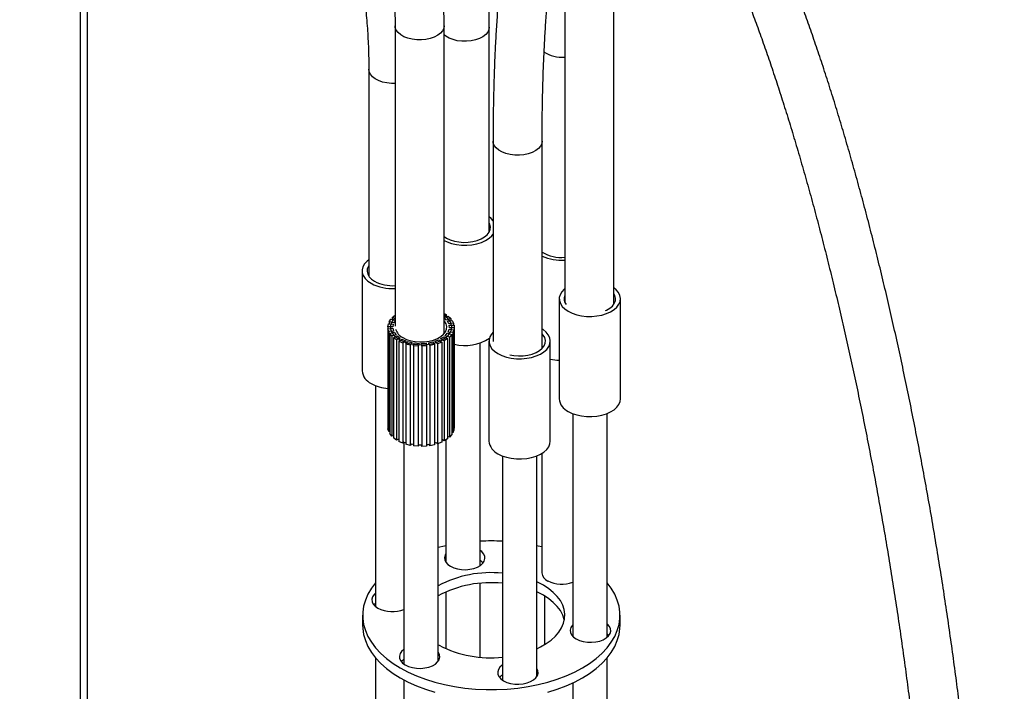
# Paper-space layout '_Isométrica' of a CAD drawing. Header units: millimetres. Extents: x -730 to 538, y -439 to 1454.
# Tile 3 of 6: x -192 to 209, y 710 to 983. Entities that reach past the tile are written whole.
import ezdxf

# ---------------------------------------------------------------- set-up
doc = ezdxf.new("R2010")
doc.units = ezdxf.units.MM

psp = doc.layouts.new('_Isométrica')

# ---------------------------------------------------------------- linework, layer by layer
at = {"color": 7, "linetype": 'Continuous', "lineweight": 25}
for p, q in [((-167.63, 1062.2), (-167.63, 371.8)), ((-164.63, 371.8), (-164.63, 1062.19)), ((29.97, 991.63), (29.97, 868.24)), ((49.97, 867.42), (49.97, 991.63)), ((-39.26, 980.92), (-39.26, 858.44)), ((-19.26, 855.38), (-19.26, 980.92)), ((-0.84, 896.83), (-0.84, 980.33)), ((-49.97, 963.17), (-49.97, 878.83)), ((0.71, 933.91), (0.71, 852.26)), ((20.71, 849.44), (20.71, 933.91)), ((-52.69, 881.03), (-52.69, 840.21)), ((27.69, 869.63), (27.69, 828.8)), ((52.69, 828.8), (52.69, 869.63)), ((-19.26, 863.69), (-18.4, 863.19)), ((-42.18, 858.25), (-42, 859.4)), ((-42, 859.4), (-40, 859.29)), ((-41.69, 860.19), (-41.01, 861.27)), ((-41.69, 860.19), (-41.69, 859.38)), ((-39.81, 859.8), (-41.69, 860.19)), ((-41.01, 861.27), (-39.26, 860.91)), ((-40.38, 861.99), (-39.26, 862.95)), ((-39.26, 861.55), (-40.38, 861.99)), ((-40.38, 861.99), (-40.38, 861.14)), ((-40, 859.29), (-40.19, 858.14)), ((-39.26, 860.68), (-39.81, 859.8)), ((-18.4, 863.19), (-19.26, 862.7)), ((-19.26, 861.97), (-17.54, 862.56)), ((-18.24, 860.97), (-19.26, 861.96)), ((-18.4, 863.19), (-18.4, 862.26)), ((-16.52, 861.56), (-18.24, 860.97)), ((-17.89, 860.5), (-15.96, 860.82)), ((-17.33, 859.39), (-17.89, 860.5)), ((-17.54, 862.56), (-16.52, 861.56)), ((-15.41, 859.71), (-17.33, 859.39)), ((-16.52, 861.56), (-16.52, 860.73)), ((-15.96, 860.82), (-15.41, 859.71)), ((-15.41, 859.71), (-15.41, 858.91)), ((-40.19, 858.14), (-42.18, 858.25)), ((-42.18, 858.25), (-42.18, 817.42)), ((-42.14, 857.44), (-40.16, 857.62)), ((-41.83, 856.3), (-42.14, 857.44)), ((-42.14, 857.44), (-42.14, 816.62)), ((-39.85, 856.48), (-41.83, 856.3)), ((-41.83, 856.3), (-41.83, 815.47)), ((-41.44, 855.53), (-39.6, 855.98)), ((-40.64, 854.47), (-41.44, 855.53)), ((-41.44, 855.53), (-41.44, 814.7)), ((-41.15, 858.09), (-41.15, 857.53)), ((-40.16, 857.62), (-39.85, 856.48)), ((-39.6, 855.98), (-38.81, 854.92)), ((-18.86, 854.56), (-17.95, 855.59)), ((-17.95, 855.59), (-16.17, 855.07)), ((-17.64, 856.08), (-17.21, 857.21)), ((-15.69, 855.83), (-17.64, 856.08)), ((-17.21, 857.21), (-15.26, 856.95)), ((-17.19, 858.88), (-15.19, 858.91)), ((-17.12, 857.72), (-17.19, 858.88)), ((-15.12, 857.76), (-17.12, 857.72)), ((-15.26, 856.95), (-15.69, 855.83)), ((-15.69, 855.83), (-15.69, 815)), ((-15.26, 856.95), (-15.26, 816.13)), ((-15.19, 858.91), (-15.12, 857.76)), ((-15.12, 857.76), (-15.12, 816.93)), ((-38.81, 854.92), (-40.64, 854.47)), ((-40.64, 854.47), (-40.64, 813.64)), ((-39.93, 853.77), (-38.35, 854.48)), ((-38.7, 852.86), (-39.93, 853.77)), ((-39.93, 853.77), (-39.93, 812.94)), ((-37.12, 853.57), (-38.7, 852.86)), ((-38.7, 852.86), (-38.7, 812.03)), ((-38.35, 854.48), (-37.12, 853.57)), ((-37.71, 852.29), (-36.49, 853.2)), ((-37.71, 852.29), (-37.71, 811.46)), ((-36.13, 851.58), (-37.71, 852.29)), ((-36.49, 853.2), (-34.91, 852.49)), ((-34.91, 852.49), (-36.13, 851.58)), ((-36.13, 851.58), (-36.13, 810.75)), ((-34.93, 851.17), (-34.13, 852.23)), ((-34.13, 852.23), (-32.3, 851.77)), ((-32.3, 851.77), (-33.09, 850.71)), ((-31.75, 850.48), (-31.44, 851.62)), ((-31.44, 851.62), (-29.46, 851.44)), ((-29.46, 851.44), (-29.77, 850.3)), ((-28.56, 851.43), (-26.57, 851.54)), ((-28.37, 850.28), (-28.56, 851.43)), ((-26.57, 851.54), (-26.38, 850.39)), ((-25.69, 851.65), (-23.81, 852.04)), ((-25.02, 850.56), (-25.69, 851.65)), ((-23.81, 852.04), (-23.14, 850.95)), ((-23.01, 852.28), (-21.36, 852.92)), ((-21.89, 851.32), (-23.01, 852.28)), ((-20.23, 851.97), (-21.89, 851.32)), ((-21.89, 851.32), (-21.89, 810.49)), ((-21.36, 852.92), (-20.23, 851.97)), ((-20.68, 853.27), (-19.36, 854.13)), ((-19.18, 852.5), (-20.68, 853.27)), ((-20.23, 851.97), (-20.23, 811.14)), ((-19.36, 854.13), (-17.86, 853.37)), ((-17.86, 853.37), (-19.18, 852.5)), ((-19.18, 852.5), (-19.18, 811.68)), ((-17.07, 854.04), (-18.86, 854.56)), ((-17.86, 853.37), (-17.86, 812.54)), ((-16.17, 855.07), (-17.07, 854.04)), ((-17.07, 854.04), (-17.07, 813.21)), ((-16.17, 855.07), (-16.17, 814.24)), ((-4.54, 760.87), (-4.54, 851.62)), ((-0.96, 852.39), (-0.96, 811.56)), ((24.04, 811.56), (24.04, 852.39)), ((-33.09, 850.71), (-34.93, 851.17)), ((-34.93, 851.17), (-34.93, 810.34)), ((-33.09, 850.71), (-33.09, 809.88)), ((-31.75, 850.48), (-31.75, 809.66)), ((-29.77, 850.3), (-31.75, 850.48)), ((-29.77, 850.3), (-29.77, 809.48)), ((-26.38, 850.39), (-28.37, 850.28)), ((-28.37, 850.28), (-28.37, 809.45)), ((-26.38, 850.39), (-26.38, 809.56)), ((-23.14, 850.95), (-25.02, 850.56)), ((-25.02, 850.56), (-25.02, 809.74)), ((-23.14, 850.95), (-23.14, 810.13)), ((-47.19, 834.23), (-47.19, 744.11)), ((33.19, 822.82), (33.19, 732.08)), ((47.19, 731.6), (47.19, 822.82)), ((-42.14, 817.42), (-42.18, 817.42)), ((-41.83, 815.47), (-42.14, 816.62)), ((-41.44, 815.51), (-41.83, 815.47)), ((-15.26, 816.13), (-15.69, 815)), ((-15.12, 816.93), (-15.26, 816.93)), ((-40.64, 813.64), (-41.44, 814.7)), ((-39.93, 813.82), (-40.64, 813.64)), ((-38.7, 812.03), (-39.93, 812.94)), ((-37.88, 812.4), (-38.7, 812.03)), ((-37.88, 812.4), (-37.71, 812.3)), ((-36.13, 810.75), (-37.71, 811.46)), ((-35.5, 811.23), (-36.13, 810.75)), ((-35.65, 811.11), (-35.65, 720.73)), ((-35.5, 811.23), (-34.93, 811.02)), ((-20.23, 811.14), (-21.89, 810.49)), ((-19.18, 811.68), (-19.96, 812.07)), ((-17.86, 812.54), (-19.18, 811.68)), ((-18.54, 812.1), (-18.54, 762.24)), ((-17.07, 813.21), (-17.86, 813.44)), ((-16.17, 814.24), (-17.07, 813.21)), ((-15.69, 815), (-16.17, 815.06)), ((-33.09, 809.88), (-34.93, 810.34)), ((-32.68, 810.43), (-33.09, 809.88)), ((-29.77, 809.48), (-31.75, 809.66)), ((-29.61, 810.07), (-29.77, 809.48)), ((-29.61, 810.07), (-28.47, 810.05)), ((-28.37, 809.45), (-28.47, 810.05)), ((-26.38, 809.56), (-28.37, 809.45)), ((-25.02, 809.74), (-25.37, 810.3)), ((-23.14, 810.13), (-25.02, 809.74)), ((-23.14, 810.79), (-22.47, 810.99)), ((-21.89, 810.49), (-22.47, 810.99)), ((-21.65, 721.85), (-21.65, 810.59)), ((4.54, 805.58), (4.54, 714.18)), ((18.54, 715.55), (18.54, 805.58)), ((20.65, 806.62), (20.65, 757.84)), ((-4.54, 723.48), (-4.54, 753.64)), ((-18.54, 750.14), (-18.54, 726.99)), ((21.65, 748.51), (21.65, 728.61)), ((-52.5, 740.6), (-52.5, 736.52)), ((52.5, 736.52), (52.5, 740.6)), ((-21.65, 728.61), (-21.21, 728.36)), ((-47.19, 723.24), (-47.19, 7.34)), ((47.19, -4.07), (47.19, 723.24)), ((-35.65, 714.27), (-35.65, -15.61)), ((33.19, 713.04), (33.19, -4.07))]:
    psp.add_line(p, q, dxfattribs=at)
at = {"color": 8, "linetype": 'Continuous', "lineweight": 25, "flags": 128}
for points in [[(-19.26, 980.92), (-19.4, 979.97), (-19.89, 978.91), (-20.72, 977.92), (-21.86, 977.04), (-23.26, 976.3), (-24.89, 975.73), (-26.67, 975.35), (-28.54, 975.16), (-30.44, 975.19), (-32.3, 975.42), (-34.05, 975.86), (-35.62, 976.47), (-36.97, 977.25), (-38.03, 978.16), (-38.78, 979.17), (-39.19, 980.24), (-39.26, 980.92)], [(-0.84, 980.33), (-0.98, 979.38), (-1.47, 978.32), (-2.3, 977.33), (-3.44, 976.45), (-4.84, 975.71), (-6.47, 975.14), (-8.25, 974.76), (-10.12, 974.58), (-12.02, 974.6), (-13.88, 974.84), (-15.63, 975.27), (-17.2, 975.88), (-18.55, 976.66), (-19.26, 977.22)], [(-39.26, 957.41), (-40.68, 957.41), (-42.55, 957.59), (-44.34, 957.98), (-45.96, 958.55), (-47.37, 959.28), (-48.5, 960.16), (-49.34, 961.15), (-49.83, 962.21), (-49.97, 963.16)], [(20.71, 933.91), (20.57, 932.96), (20.08, 931.9), (19.25, 930.91), (18.11, 930.03), (16.7, 929.29), (15.08, 928.72), (13.3, 928.34), (11.42, 928.16), (9.52, 928.18), (7.66, 928.42), (5.92, 928.85), (4.34, 929.46), (3, 930.24), (1.93, 931.15), (1.18, 932.16), (0.78, 933.23), (0.71, 933.91)]]:
    psp.add_lwpolyline(points, dxfattribs=at)
at = {"color": 7, "linetype": 'Continuous', "lineweight": 25, "flags": 128}
for points in [[(-19.26, 895.06), (-18.26, 894.39), (-16.77, 893.68), (-15.08, 893.14), (-13.24, 892.78), (-11.32, 892.63), (-9.39, 892.68), (-7.5, 892.93), (-5.73, 893.38), (-4.13, 894.02), (-2.76, 894.81), (-1.66, 895.73), (-0.88, 896.75), (-0.44, 897.84), (-0.35, 898.96), (-0.62, 900.07), (-0.84, 900.53)], [(0.71, 901.45), (-0.06, 902.33), (-0.84, 903.01)], [(-19.26, 893.35), (-18.06, 892.79), (-16.23, 892.17), (-14.24, 891.74), (-12.16, 891.5), (-10.04, 891.48), (-7.94, 891.66), (-5.93, 892.04), (-4.06, 892.62), (-2.38, 893.37), (-0.95, 894.27), (0.2, 895.3), (0.71, 895.92)], [(-49.97, 885.53), (-50.69, 884.95), (-51.69, 883.87), (-52.35, 882.7), (-52.66, 881.49), (-52.62, 880.27), (-52.22, 879.07), (-51.47, 877.92), (-50.39, 876.87), (-49.03, 875.93)], [(-49.97, 883.24), (-50.14, 882.96), (-50.59, 881.87), (-50.68, 880.75), (-50.41, 879.65), (-49.79, 878.59), (-48.85, 877.61), (-47.61, 876.75)], [(29.97, 873.78), (29.69, 873.54), (28.69, 872.46), (28.03, 871.3), (27.71, 870.09), (27.76, 868.86), (28.16, 867.66), (28.91, 866.52), (29.98, 865.46), (31.35, 864.53)], [(31.35, 864.53), (32.97, 863.74), (34.8, 863.12), (36.78, 862.69), (38.86, 862.45), (40.98, 862.43), (43.08, 862.61), (45.09, 862.99), (46.97, 863.57), (48.64, 864.31), (50.08, 865.22), (51.23, 866.24), (52.06, 867.37), (52.55, 868.56), (52.69, 869.78), (52.46, 871), (51.88, 872.18), (50.97, 873.28), (49.97, 874.12)], [(46.58, 864.82), (46.9, 864.97), (48.27, 865.76), (49.36, 866.68), (50.14, 867.7), (50.59, 868.79), (50.68, 869.91), (50.41, 871.02), (49.97, 871.84)], [(-39.26, 861.91), (-40.15, 860.92), (-40.81, 859.76), (-41.12, 858.55), (-41.08, 857.33), (-40.68, 856.13), (-39.93, 854.98), (-38.85, 853.92), (-37.49, 852.99)], [(-37.49, 852.99), (-35.87, 852.2), (-34.04, 851.58), (-32.06, 851.15), (-29.97, 850.92), (-27.85, 850.89), (-25.76, 851.07), (-23.74, 851.45), (-21.87, 852.03), (-20.19, 852.78), (-18.76, 853.68), (-17.61, 854.71), (-16.78, 855.83), (-16.29, 857.02), (-16.15, 858.24), (-16.38, 859.46), (-16.95, 860.64), (-17.87, 861.74), (-19.09, 862.74), (-19.26, 862.85)], [(-36.07, 853.81), (-34.58, 853.09), (-32.89, 852.55), (-31.05, 852.19), (-29.13, 852.04), (-27.2, 852.09), (-25.31, 852.34), (-23.54, 852.8), (-21.94, 853.43), (-20.57, 854.22), (-19.48, 855.14), (-18.69, 856.16), (-18.25, 857.25), (-18.16, 858.37), (-18.43, 859.48), (-19.04, 860.54), (-19.26, 860.8)], [(0.71, 855.99), (0.04, 855.22), (-0.62, 854.06), (-0.94, 852.85), (-0.89, 851.62), (-0.49, 850.42), (0.26, 849.28), (1.33, 848.22), (2.7, 847.29)], [(2.7, 847.29), (4.32, 846.5), (6.15, 845.88), (8.13, 845.45), (10.21, 845.21), (12.33, 845.19), (14.43, 845.37), (16.44, 845.75), (18.32, 846.33), (19.99, 847.07), (21.43, 847.98), (22.58, 849), (23.41, 850.13), (23.9, 851.32), (24.04, 852.54), (23.81, 853.76), (23.23, 854.94), (22.32, 856.04), (21.1, 857.04), (20.71, 857.29)], [(7.52, 846.79), (9.13, 846.49), (11.05, 846.33), (12.99, 846.38), (14.88, 846.64), (16.65, 847.09), (18.25, 847.72), (19.62, 848.52), (20.71, 849.44), (21.49, 850.46), (21.94, 851.55), (22.03, 852.67), (21.76, 853.78), (21.14, 854.84), (20.71, 855.34)], [(31.35, 823.7), (32.97, 822.91), (34.8, 822.29), (36.78, 821.86), (38.86, 821.63), (40.98, 821.6), (43.08, 821.78), (45.09, 822.16), (46.97, 822.74), (48.64, 823.49), (50.08, 824.39), (51.23, 825.42), (52.06, 826.54), (52.55, 827.73), (52.69, 828.8)], [(-20.23, 811.93), (-20.19, 811.95), (-19.96, 812.07)], [(2.7, 806.46), (4.32, 805.67), (6.15, 805.05), (8.13, 804.62), (10.21, 804.39), (12.33, 804.36), (14.43, 804.54), (16.44, 804.92), (18.32, 805.5), (19.99, 806.25), (21.43, 807.15), (22.58, 808.18), (23.41, 809.3), (23.9, 810.49), (24.04, 811.56)], [(-32.68, 810.43), (-32.06, 810.32), (-31.75, 810.27)], [(-26.38, 810.17), (-25.76, 810.24), (-25.37, 810.3)], [(-18.54, 768.96), (-19.08, 768.84), (-21.65, 768.21)], [(-16.67, 760.58), (-15.33, 759.96), (-13.79, 759.5), (-12.13, 759.25), (-10.41, 759.19), (-8.7, 759.35), (-7.09, 759.71), (-5.65, 760.25), (-4.43, 760.95), (-3.49, 761.79), (-2.87, 762.72), (-2.6, 763.7), (-2.69, 764.7), (-3.14, 765.66), (-3.92, 766.54), (-4.54, 767.03)], [(20.65, 768.47), (19.08, 768.84), (18.54, 768.96)], [(-18.54, 765.66), (-18.81, 765.18), (-19.08, 764.2), (-18.99, 763.21), (-18.54, 762.24), (-17.76, 761.36), (-16.67, 760.58)], [(-3.38, 761.91), (-3.92, 762.46), (-4.54, 762.94)], [(-47.19, 753.89), (-48.91, 751.62), (-50.32, 749.25), (-51.38, 746.82), (-52.1, 744.35), (-52.46, 741.85), (-52.46, 739.35), (-52.1, 736.85), (-51.38, 734.38), (-50.32, 731.95), (-48.91, 729.59), (-47.17, 727.29), (-45.1, 725.09), (-42.73, 722.99), (-40.06, 721.01), (-37.12, 719.17)], [(-37.12, 719.17), (-33.93, 717.48), (-30.51, 715.94), (-26.87, 714.57), (-23.06, 713.37), (-19.08, 712.37), (-14.98, 711.55), (-10.77, 710.94), (-6.49, 710.53), (-2.17, 710.32), (2.17, 710.32), (6.49, 710.53), (10.77, 710.94), (14.98, 711.55), (19.08, 712.37), (23.06, 713.37), (26.87, 714.57), (30.51, 715.94), (33.93, 717.48), (37.12, 719.17), (40.06, 721.01), (42.73, 722.99), (45.1, 725.09), (47.17, 727.29), (48.91, 729.59), (50.32, 731.95), (51.38, 734.38), (52.1, 736.85), (52.46, 739.35), (52.46, 741.85), (52.1, 744.35), (51.38, 746.82), (50.32, 749.25), (48.91, 751.62), (47.19, 753.89)], [(18.54, 726.99), (20.03, 727.71), (22.33, 729.04), (24.37, 730.5), (26.12, 732.08), (27.56, 733.76), (28.68, 735.52), (29.46, 737.34), (29.9, 739.2), (29.99, 741.07), (29.73, 742.94), (29.11, 744.78), (28.16, 746.57), (26.88, 748.3), (25.28, 749.93), (23.38, 751.45), (21.21, 752.85), (18.8, 754.1), (18.54, 754.22)], [(-47.19, 749.6), (-47.8, 749.02), (-48.41, 748.09), (-48.68, 747.11), (-48.59, 746.11), (-48.15, 745.15), (-47.36, 744.26), (-46.28, 743.49)], [(29.79, 738.56), (29.73, 738.86), (29.11, 740.7), (28.16, 742.49), (26.88, 744.21), (25.28, 745.85), (23.38, 747.37), (21.21, 748.77), (18.8, 750.02), (18.54, 750.14)], [(-47.19, 745.52), (-47.8, 744.94), (-47.9, 744.82)], [(-52.5, 736.52), (-52.46, 735.27), (-52.1, 732.77), (-51.38, 730.3), (-50.32, 727.87), (-48.91, 725.5), (-47.17, 723.21), (-45.1, 721.01), (-42.73, 718.91), (-40.06, 716.93), (-37.12, 715.09)], [(23.06, 709.29), (26.87, 710.48), (30.51, 711.85), (33.93, 713.39), (37.12, 715.09), (40.06, 716.93), (42.73, 718.91), (45.1, 721.01), (47.17, 723.21), (48.91, 725.5), (50.32, 727.87), (51.38, 730.3), (52.1, 732.77), (52.46, 735.27), (52.5, 736.52)], [(33.19, 736.61), (33.09, 736.51), (32.48, 735.58), (32.21, 734.6), (32.3, 733.6), (32.74, 732.64), (33.53, 731.75), (34.61, 730.98)], [(34.61, 730.98), (35.95, 730.35), (37.49, 729.9), (39.15, 729.64), (40.88, 729.59), (42.58, 729.75), (44.19, 730.1), (45.64, 730.65), (46.86, 731.35), (47.8, 732.18), (48.41, 733.11), (48.68, 734.1), (48.59, 735.09), (48.15, 736.05), (47.36, 736.94), (47.19, 737.09)], [(33.19, 732.53), (33.09, 732.43), (32.99, 732.3)], [(47.9, 732.3), (47.36, 732.86), (47.19, 733.01)], [(-35.65, 726.72), (-36.59, 725.89), (-37.21, 724.96), (-37.48, 723.97), (-37.38, 722.98), (-36.94, 722.02), (-36.16, 721.13), (-35.07, 720.36)], [(-35.07, 720.36), (-33.73, 719.73), (-32.19, 719.28), (-30.53, 719.02), (-28.8, 718.97), (-27.1, 719.12), (-25.49, 719.48), (-24.04, 720.02), (-22.82, 720.73), (-21.89, 721.56), (-21.27, 722.49), (-21, 723.48), (-21.09, 724.47), (-21.53, 725.43), (-21.65, 725.6)], [(-35.65, 722.64), (-36.59, 721.8), (-36.69, 721.68)], [(4.54, 720.33), (4.43, 720.25), (3.49, 719.42), (2.87, 718.49), (2.6, 717.5), (2.69, 716.51), (3.14, 715.55), (3.92, 714.66), (5, 713.89)], [(5, 713.89), (6.34, 713.26), (7.88, 712.81), (9.55, 712.55), (11.27, 712.5), (12.97, 712.65), (14.58, 713.01), (16.03, 713.55), (17.25, 714.26), (18.19, 715.09), (18.81, 716.02), (19.08, 717), (18.99, 718), (18.54, 718.96), (18.54, 718.96)], [(-37.12, 715.09), (-33.93, 713.39), (-30.51, 711.85), (-26.87, 710.48), (-23.06, 709.29)]]:
    psp.add_lwpolyline(points, dxfattribs=at)
at = {"color": 8, "linetype": 'Continuous', "lineweight": 25}
psp.add_arc((28.85, 981.62), 13.55, 236.7464, 274.7266, dxfattribs=at)
at = {"color": 7, "linetype": 'Continuous', "lineweight": 25}
for centre, radius, start, end in [((28.39, 901.4), 14.93, 239.0083, 276.0446), ((28.52, 904.56), 19.22, 246.0267, 274.3256), ((-40.38, 892.44), 18.64, 242.3557, 273.4558), ((-40.34, 890.65), 15.69, 242.3732, 273.9497), ((33.45, 869.61), 3.75, 158.1046, 217.9527), ((-33.61, 858.93), 5.68, 196.6346, 244.358), ((-10.78, 868.61), 18.06, 256.0847, 303.5548), ((28.58, 865.1), 20.57, 257.2574, 267.5267), ((-46.41, 840.84), 6.31, 185.7958, 245.5244), ((-40.85, 850.2), 17.17, 241.5475, 265.6832), ((33.96, 829.44), 6.31, 185.7958, 245.5244), ((5.31, 812.2), 6.31, 185.7958, 245.5244), ((0, 680.11), 90.8, 87.1349, 92.8651), ((-0.34, 713.2), 44.78, 83.7497, 118.4181), ((24.59, 758.2), 3.96, 185.1303, 246.1899), ((-0.34, 709.12), 44.78, 83.7497, 118.4181), ((28.69, 765.7), 12.49, 242.8648, 291.1004), ((-40.4, 754.95), 12.88, 242.8664, 291.6647), ((-0.26, 768.58), 45.35, 242.4881, 276.0807), ((7.6, 711.66), 5.51, 123.7615, 139.9328)]:
    psp.add_arc(centre, radius, start, end, dxfattribs=at)
for points, knots in [([(-0.84, 980.33), (-0.84, 981.75), (-0.85, 985.87), (-0.92, 992.82), (-1.09, 1001.23), (-1.34, 1009.78), (-1.67, 1018.48), (-2.09, 1027.31), (-2.58, 1036.26), (-3.16, 1045.32), (-3.82, 1054.49), (-4.55, 1063.76), (-5.37, 1073.11), (-6.26, 1082.53), (-7.22, 1092.03), (-8.27, 1101.58), (-9.39, 1111.18), (-10.58, 1120.82), (-11.84, 1130.48), (-13.17, 1140.17), (-14.57, 1149.86), (-16.04, 1159.55), (-17.58, 1169.23), (-19.18, 1178.89), (-20.85, 1188.52), (-22.57, 1198.11), (-24.36, 1207.65), (-26.2, 1217.12), (-28.1, 1226.53), (-30.05, 1235.86), (-32.06, 1245.1), (-34.11, 1254.24), (-36.22, 1263.28), (-38.37, 1272.19), (-40.56, 1280.99), (-42.8, 1289.64), (-45.08, 1298.16), (-47.39, 1306.52), (-49.74, 1314.73), (-52.12, 1322.76), (-54.54, 1330.62), (-56.98, 1338.3), (-59.45, 1345.79), (-61.95, 1353.08), (-64.47, 1360.16), (-67.01, 1367.04), (-69.57, 1373.7), (-72.14, 1380.13), (-74.74, 1386.34), (-77.35, 1392.31), (-79.97, 1398.04), (-82.61, 1403.53), (-85.26, 1408.77), (-87.93, 1413.77), (-90.62, 1418.5), (-93.32, 1422.99), (-96.04, 1427.21), (-98.79, 1431.17), (-101.57, 1434.86), (-104.39, 1438.29), (-107.26, 1441.43), (-110.18, 1444.28), (-113.16, 1446.81), (-116.18, 1449), (-119.12, 1450.76), (-121.95, 1452.11), (-124.74, 1453.14), (-127.59, 1453.86), (-130.49, 1454.24), (-133.32, 1454.28), (-136.08, 1454), (-138.75, 1453.4), (-141.32, 1452.5), (-143.8, 1451.31), (-146.19, 1449.84), (-148.49, 1448.07), (-150.71, 1446), (-152.86, 1443.61), (-154.95, 1440.87), (-156.95, 1437.78), (-158.86, 1434.35), (-160.66, 1430.6), (-162.36, 1426.54), (-163.94, 1422.21), (-165.4, 1417.62), (-166.76, 1412.79), (-168.02, 1407.71), (-169.17, 1402.4), (-170.23, 1396.85), (-171.2, 1391.07), (-172.08, 1385.05), (-172.87, 1378.81), (-173.58, 1372.35), (-174.2, 1365.68), (-174.73, 1358.79), (-175.17, 1351.69), (-175.54, 1344.39), (-175.81, 1336.9), (-176.01, 1329.22), (-176.11, 1321.89), (-176.12, 1317.05), (-176.13, 1314.9)], [0, 0, 0, 0, 0.005404, 0.015706, 0.026002, 0.036291, 0.046576, 0.056855, 0.06713, 0.077402, 0.08767, 0.097935, 0.108197, 0.118458, 0.128716, 0.138973, 0.149228, 0.159482, 0.169735, 0.179988, 0.19024, 0.200491, 0.210743, 0.220995, 0.231247, 0.241499, 0.251752, 0.262006, 0.272261, 0.282518, 0.292776, 0.303036, 0.313298, 0.323563, 0.33383, 0.344101, 0.354375, 0.364653, 0.374936, 0.385224, 0.395518, 0.405818, 0.416126, 0.426443, 0.436769, 0.447106, 0.457455, 0.467819, 0.478199, 0.488598, 0.499018, 0.509463, 0.519938, 0.530446, 0.540994, 0.551588, 0.562234, 0.57294, 0.583712, 0.594554, 0.60546, 0.616409, 0.627325, 0.63809, 0.648552, 0.657529, 0.666087, 0.675181, 0.683862, 0.692219, 0.700369, 0.708426, 0.716482, 0.724628, 0.732971, 0.74161, 0.750633, 0.760102, 0.770035, 0.780385, 0.791048, 0.801893, 0.812805, 0.823692, 0.834524, 0.84529, 0.855991, 0.866633, 0.877222, 0.887766, 0.89827, 0.90874, 0.919182, 0.929598, 0.939993, 0.950369, 0.960729, 0.971075, 0.981409, 0.991732, 1, 1, 1, 1]), ([(484.63, 924.39), (484.62, 925.68), (484.6, 929.34), (484.32, 935.41), (483.69, 942.61), (482.76, 949.82), (481.53, 957.05), (479.99, 964.28), (478.15, 971.5), (476.01, 978.7), (473.57, 985.88), (470.85, 993.01), (467.83, 1000.11), (464.53, 1007.14), (460.94, 1014.11), (457.09, 1021), (452.96, 1027.81), (448.57, 1034.52), (443.92, 1041.13), (439.01, 1047.62), (433.86, 1054), (428.48, 1060.24), (422.86, 1066.35), (417.02, 1072.31), (410.97, 1078.11), (404.7, 1083.75), (398.24, 1089.22), (391.59, 1094.52), (384.76, 1099.63), (377.76, 1104.55), (370.6, 1109.27), (363.28, 1113.79), (355.82, 1118.1), (348.23, 1122.19), (340.52, 1126.06), (332.69, 1129.71), (324.76, 1133.12), (316.74, 1136.3), (308.64, 1139.24), (300.48, 1141.94), (292.25, 1144.38), (283.97, 1146.58), (275.66, 1148.52), (267.32, 1150.21), (258.97, 1151.64), (250.62, 1152.8), (242.27, 1153.71), (233.94, 1154.35), (225.65, 1154.72), (217.39, 1154.83), (209.19, 1154.67), (201.05, 1154.25), (192.99, 1153.55), (185.01, 1152.6), (177.13, 1151.38), (169.35, 1149.9), (161.7, 1148.16), (154.17, 1146.16), (146.78, 1143.9), (139.55, 1141.39), (132.47, 1138.63), (125.56, 1135.63), (118.83, 1132.39), (112.28, 1128.9), (105.94, 1125.19), (99.8, 1121.25), (93.88, 1117.09), (88.17, 1112.72), (82.7, 1108.13), (77.46, 1103.35), (72.48, 1098.36), (68.48, 1094.06), (66.25, 1091.35), (65.49, 1090.44)], [0, 0, 0, 0, 0.007672, 0.021849, 0.036033, 0.050229, 0.064435, 0.078653, 0.092881, 0.10712, 0.121367, 0.135623, 0.149887, 0.164157, 0.178434, 0.192717, 0.207004, 0.221296, 0.23559, 0.249888, 0.264188, 0.278491, 0.292794, 0.307099, 0.321405, 0.335712, 0.350019, 0.364327, 0.378634, 0.392942, 0.407251, 0.421559, 0.435867, 0.450176, 0.464484, 0.478793, 0.493102, 0.507411, 0.521721, 0.536031, 0.550341, 0.564652, 0.578963, 0.593275, 0.607587, 0.621899, 0.636211, 0.650524, 0.664836, 0.679147, 0.693458, 0.707768, 0.722076, 0.736383, 0.750686, 0.764987, 0.779284, 0.793577, 0.807864, 0.822145, 0.83642, 0.850687, 0.864945, 0.879194, 0.893434, 0.907662, 0.921879, 0.936085, 0.950279, 0.964461, 0.978631, 0.99279, 1, 1, 1, 1]), ([(80.74, 1077.53), (80.87, 1077.7), (82.34, 1079.54), (85.42, 1082.91), (89.97, 1087.62), (94.78, 1092.12), (99.83, 1096.43), (105.11, 1100.53), (110.61, 1104.42), (116.33, 1108.1), (122.25, 1111.56), (128.36, 1114.79), (134.66, 1117.8), (141.14, 1120.57), (147.79, 1123.11), (154.6, 1125.4), (161.56, 1127.45), (168.66, 1129.26), (175.89, 1130.81), (183.23, 1132.12), (190.69, 1133.17), (198.24, 1133.96), (205.88, 1134.5), (213.6, 1134.78), (221.38, 1134.81), (229.22, 1134.57), (237.1, 1134.08), (245, 1133.33), (252.93, 1132.32), (260.86, 1131.05), (268.79, 1129.54), (276.7, 1127.77), (284.59, 1125.75), (292.43, 1123.49), (300.22, 1120.98), (307.96, 1118.24), (315.61, 1115.26), (323.18, 1112.05), (330.66, 1108.61), (338.02, 1104.95), (345.27, 1101.08), (352.39, 1097), (359.37, 1092.71), (366.2, 1088.23), (372.86, 1083.55), (379.36, 1078.69), (385.68, 1073.66), (391.81, 1068.46), (397.74, 1063.09), (403.47, 1057.58), (408.98, 1051.92), (414.27, 1046.12), (419.33, 1040.19), (424.15, 1034.15), (428.73, 1028), (433.05, 1021.75), (437.12, 1015.4), (440.93, 1008.97), (444.47, 1002.47), (447.74, 995.91), (450.73, 989.3), (453.44, 982.64), (455.86, 975.94), (458, 969.22), (459.84, 962.49), (461.39, 955.74), (462.64, 949.01), (463.6, 942.28), (464.25, 935.58), (464.58, 929.61), (464.62, 925.9), (464.63, 924.39)], [0, 0, 0, 0, 0.001438, 0.016373, 0.031294, 0.046201, 0.061092, 0.075967, 0.090827, 0.10567, 0.120499, 0.135314, 0.150115, 0.164904, 0.179682, 0.19445, 0.209209, 0.22396, 0.238705, 0.253444, 0.268179, 0.282909, 0.297636, 0.31236, 0.327082, 0.341802, 0.356522, 0.37124, 0.385958, 0.400675, 0.415392, 0.430109, 0.444825, 0.459542, 0.474258, 0.488975, 0.503691, 0.518407, 0.533124, 0.547839, 0.562555, 0.57727, 0.591985, 0.606699, 0.621413, 0.636126, 0.650839, 0.665552, 0.680264, 0.694975, 0.709687, 0.724399, 0.739111, 0.753823, 0.768537, 0.783253, 0.79797, 0.812691, 0.827414, 0.842142, 0.856876, 0.871615, 0.886362, 0.901117, 0.915882, 0.930657, 0.945445, 0.960246, 0.97506, 0.989891, 1, 1, 1, 1]), ([(-19.26, 980.92), (-19.26, 982.25), (-19.28, 986.08), (-19.49, 992.32), (-19.96, 999.59), (-20.66, 1006.73), (-21.6, 1013.71), (-22.76, 1020.53), (-24.16, 1027.18), (-25.79, 1033.66), (-27.64, 1039.94), (-29.73, 1046.03), (-32.03, 1051.91), (-34.56, 1057.57), (-37.3, 1063.02), (-40.25, 1068.23), (-43.42, 1073.2), (-46.78, 1077.93), (-50.34, 1082.41), (-54.09, 1086.64), (-58.02, 1090.6), (-62.13, 1094.3), (-66.41, 1097.73), (-70.86, 1100.89), (-75.47, 1103.77), (-80.24, 1106.38), (-85.15, 1108.72), (-90.21, 1110.77), (-95.41, 1112.54), (-100.74, 1114.03), (-106.21, 1115.23), (-111.79, 1116.14), (-117.49, 1116.76), (-123.3, 1117.09), (-129.22, 1117.12), (-135.24, 1116.86), (-141.34, 1116.31), (-147.52, 1115.46), (-153.78, 1114.32), (-160.1, 1112.88), (-166.48, 1111.16), (-172.9, 1109.14), (-179.37, 1106.84), (-185.86, 1104.26), (-192.37, 1101.4), (-198.89, 1098.26), (-205.42, 1094.85), (-211.95, 1091.18), (-218.46, 1087.25), (-224.96, 1083.06), (-231.42, 1078.63), (-237.86, 1073.96), (-244.25, 1069.04), (-250.59, 1063.9), (-256.87, 1058.54), (-263.09, 1052.95), (-269.23, 1047.16), (-275.3, 1041.17), (-281.28, 1034.98), (-287.18, 1028.6), (-292.97, 1022.05), (-298.65, 1015.32), (-304.23, 1008.43), (-309.68, 1001.38), (-315.01, 994.19), (-320.21, 986.86), (-325.27, 979.4), (-330.19, 971.82), (-334.96, 964.12), (-339.57, 956.33), (-344.03, 948.44), (-348.31, 940.47), (-352.43, 932.43), (-356.37, 924.32), (-360.13, 916.15), (-363.71, 907.94), (-367.1, 899.7), (-370.29, 891.43), (-373.29, 883.14), (-376.08, 874.85), (-378.67, 866.56), (-381.06, 858.28), (-383.23, 850.03), (-385.18, 841.81), (-386.92, 833.63), (-388.44, 825.5), (-389.74, 817.44), (-390.82, 809.44), (-391.67, 801.52), (-392.29, 793.7), (-392.67, 786.11), (-392.8, 780.5), (-392.81, 777.47), (-392.81, 776.82)], [0, 0, 0, 0, 0.005945, 0.0172, 0.028457, 0.039715, 0.050971, 0.062223, 0.073468, 0.084704, 0.095928, 0.107135, 0.118323, 0.129486, 0.140622, 0.151726, 0.162796, 0.173829, 0.184824, 0.195781, 0.206701, 0.217588, 0.228446, 0.239281, 0.2501, 0.260909, 0.271718, 0.28253, 0.293356, 0.3042, 0.315071, 0.325972, 0.336907, 0.347878, 0.358886, 0.369931, 0.381009, 0.39212, 0.40326, 0.414424, 0.42561, 0.436813, 0.44803, 0.459258, 0.470494, 0.481735, 0.492979, 0.504224, 0.515469, 0.526713, 0.537954, 0.549193, 0.560428, 0.57166, 0.582887, 0.594112, 0.605332, 0.616549, 0.627762, 0.638973, 0.65018, 0.661384, 0.672586, 0.683786, 0.694984, 0.706181, 0.717376, 0.72857, 0.739763, 0.750956, 0.762149, 0.773342, 0.784536, 0.79573, 0.806926, 0.818123, 0.829321, 0.840522, 0.851725, 0.862931, 0.874139, 0.885351, 0.896567, 0.907786, 0.919009, 0.930236, 0.941467, 0.952703, 0.963942, 0.975186, 0.986435, 0.997091, 1, 1, 1, 1]), ([(-372.81, 776.82), (-372.8, 778.04), (-372.79, 781.6), (-372.59, 787.59), (-372.16, 794.82), (-371.51, 802.17), (-370.64, 809.62), (-369.55, 817.17), (-368.25, 824.8), (-366.74, 832.51), (-365.01, 840.28), (-363.08, 848.11), (-360.93, 855.98), (-358.58, 863.88), (-356.03, 871.8), (-353.28, 879.73), (-350.33, 887.66), (-347.19, 895.58), (-343.86, 903.48), (-340.35, 911.35), (-336.66, 919.18), (-332.79, 926.95), (-328.76, 934.66), (-324.56, 942.29), (-320.2, 949.84), (-315.69, 957.29), (-311.03, 964.64), (-306.23, 971.87), (-301.3, 978.98), (-296.24, 985.96), (-291.07, 992.79), (-285.78, 999.47), (-280.38, 1005.99), (-274.88, 1012.34), (-269.3, 1018.51), (-263.63, 1024.5), (-257.89, 1030.29), (-252.08, 1035.88), (-246.21, 1041.26), (-240.29, 1046.42), (-234.33, 1051.37), (-228.33, 1056.08), (-222.31, 1060.56), (-216.28, 1064.8), (-210.23, 1068.79), (-204.19, 1072.53), (-198.15, 1076.02), (-192.13, 1079.26), (-186.14, 1082.23), (-180.18, 1084.93), (-174.26, 1087.37), (-168.4, 1089.54), (-162.59, 1091.44), (-156.84, 1093.07), (-151.17, 1094.43), (-145.58, 1095.51), (-140.07, 1096.32), (-134.65, 1096.85), (-129.32, 1097.11), (-124.1, 1097.1), (-118.98, 1096.81), (-113.98, 1096.25), (-109.08, 1095.41), (-104.3, 1094.29), (-99.65, 1092.89), (-95.12, 1091.22), (-90.73, 1089.26), (-86.47, 1087.03), (-82.37, 1084.52), (-78.43, 1081.74), (-74.65, 1078.68), (-71.04, 1075.37), (-67.62, 1071.8), (-64.37, 1067.99), (-61.32, 1063.93), (-58.45, 1059.63), (-55.77, 1055.11), (-53.29, 1050.36), (-51, 1045.4), (-48.91, 1040.21), (-47.01, 1034.83), (-45.32, 1029.23), (-43.83, 1023.45), (-42.54, 1017.47), (-41.46, 1011.31), (-40.6, 1004.97), (-39.94, 998.46), (-39.49, 991.8), (-39.28, 985.93), (-39.26, 982.27), (-39.26, 980.92)], [0, 0, 0, 0, 0.005963, 0.017332, 0.028705, 0.040081, 0.051461, 0.062845, 0.074233, 0.085626, 0.097024, 0.108425, 0.119831, 0.13124, 0.142653, 0.15407, 0.165489, 0.176911, 0.188336, 0.199762, 0.21119, 0.22262, 0.234051, 0.245482, 0.256914, 0.268345, 0.279777, 0.291207, 0.302637, 0.314064, 0.32549, 0.336914, 0.348335, 0.359754, 0.371169, 0.382581, 0.393989, 0.405392, 0.416792, 0.428187, 0.439577, 0.450962, 0.462342, 0.473717, 0.485088, 0.496454, 0.507816, 0.519175, 0.530532, 0.541887, 0.553242, 0.5646, 0.575961, 0.58733, 0.598709, 0.610103, 0.621516, 0.632954, 0.644424, 0.65593, 0.66748, 0.67908, 0.690735, 0.702449, 0.714222, 0.726053, 0.737934, 0.749854, 0.761798, 0.773746, 0.785676, 0.797571, 0.80942, 0.821213, 0.832948, 0.844624, 0.856245, 0.867816, 0.879342, 0.89083, 0.902286, 0.913716, 0.925127, 0.936521, 0.947905, 0.959281, 0.970651, 0.98202, 0.993387, 1, 1, 1, 1]), ([(201.88, 543.58), (201.88, 545.11), (201.87, 549.55), (201.8, 557.03), (201.63, 566.06), (201.38, 575.25), (201.05, 584.59), (200.63, 594.05), (200.14, 603.65), (199.56, 613.36), (198.91, 623.18), (198.17, 633.11), (197.35, 643.13), (196.46, 653.23), (195.49, 663.41), (194.44, 673.65), (193.32, 683.95), (192.13, 694.31), (190.86, 704.7), (189.51, 715.12), (188.1, 725.56), (186.62, 736.02), (185.07, 746.48), (183.45, 756.93), (181.77, 767.37), (180.02, 777.79), (178.21, 788.17), (176.34, 798.51), (174.41, 808.79), (172.42, 819.02), (170.38, 829.18), (168.28, 839.26), (166.13, 849.25), (163.92, 859.14), (161.67, 868.93), (159.38, 878.61), (157.03, 888.17), (154.65, 897.6), (152.22, 906.88), (149.76, 916.03), (147.26, 925.02), (144.72, 933.84), (142.15, 942.5), (139.55, 950.98), (136.92, 959.28), (134.26, 967.39), (131.58, 975.3), (128.88, 983.01), (126.15, 990.51), (123.4, 997.79), (120.64, 1004.85), (117.86, 1011.69), (115.07, 1018.29), (112.26, 1024.65), (109.44, 1030.78), (106.61, 1036.66), (103.76, 1042.28), (100.91, 1047.66), (98.04, 1052.78), (95.16, 1057.64), (92.26, 1062.23), (89.34, 1066.56), (86.41, 1070.63), (83.44, 1074.42), (80.44, 1077.93), (77.4, 1081.16), (74.32, 1084.09), (71.19, 1086.7), (68.03, 1088.98), (64.86, 1090.89), (61.68, 1092.42), (58.54, 1093.58), (55.44, 1094.36), (52.41, 1094.78), (49.44, 1094.86), (46.55, 1094.61), (43.74, 1094.05), (41.02, 1093.18), (38.39, 1092.02), (35.84, 1090.57), (33.38, 1088.82), (30.99, 1086.77), (28.67, 1084.39), (26.42, 1081.68), (24.24, 1078.62), (22.15, 1075.22), (20.16, 1071.48), (18.27, 1067.44), (16.5, 1063.11), (14.83, 1058.51), (13.27, 1053.65), (11.81, 1048.54), (10.46, 1043.18), (9.19, 1037.57), (8.02, 1031.73), (6.95, 1025.65), (5.95, 1019.33), (5.05, 1012.78), (4.23, 1006), (3.5, 999), (2.86, 991.78), (2.3, 984.35), (1.82, 976.71), (1.43, 968.86), (1.12, 960.82), (0.89, 952.59), (0.76, 944.32), (0.71, 938.06), (0.71, 934.61), (0.71, 933.91)], [0, 0, 0, 0, 0.005008, 0.014551, 0.024089, 0.033623, 0.043152, 0.052678, 0.062201, 0.071721, 0.081238, 0.090752, 0.100265, 0.109776, 0.119285, 0.128793, 0.1383, 0.147805, 0.15731, 0.166814, 0.176317, 0.18582, 0.195323, 0.204826, 0.214328, 0.223831, 0.233334, 0.242837, 0.252341, 0.261846, 0.271351, 0.280857, 0.290365, 0.299874, 0.309384, 0.318896, 0.32841, 0.337926, 0.347445, 0.356967, 0.366491, 0.376019, 0.385551, 0.395088, 0.404629, 0.414175, 0.423728, 0.433287, 0.442855, 0.452431, 0.462016, 0.471613, 0.481222, 0.490846, 0.500486, 0.510146, 0.519826, 0.529532, 0.539266, 0.549033, 0.558837, 0.568683, 0.578577, 0.588521, 0.598516, 0.608557, 0.618626, 0.628664, 0.638591, 0.648302, 0.657688, 0.66668, 0.675267, 0.683493, 0.691439, 0.699196, 0.70686, 0.714512, 0.722227, 0.730091, 0.738189, 0.746591, 0.755348, 0.764478, 0.773953, 0.783704, 0.793634, 0.803655, 0.813693, 0.823701, 0.833665, 0.843579, 0.853446, 0.863267, 0.873049, 0.882796, 0.892513, 0.902202, 0.911869, 0.921515, 0.931144, 0.940758, 0.950358, 0.959947, 0.969525, 0.979094, 0.988655, 0.997702, 1, 1, 1, 1]), ([(-79.72, 1082.58), (-79.17, 1081.51), (-77.23, 1077.69), (-74.16, 1071.05), (-70.53, 1062.67), (-67.2, 1054.24), (-64.15, 1045.78), (-61.39, 1037.29), (-58.93, 1028.78), (-56.76, 1020.26), (-54.88, 1011.73), (-53.3, 1003.21), (-52.02, 994.7), (-51.05, 986.21), (-50.37, 977.74), (-50.02, 970.06), (-49.98, 965.22), (-49.97, 963.17)], [0, 0, 0, 0, 0.027404, 0.098084, 0.168778, 0.239489, 0.310219, 0.380969, 0.451742, 0.52254, 0.593365, 0.664221, 0.735107, 0.806028, 0.876983, 0.947975, 1, 1, 1, 1]), ([(20.71, 933.91), (20.71, 935.4), (20.72, 939.69), (20.79, 946.66), (20.95, 954.74), (21.19, 962.62), (21.51, 970.29), (21.91, 977.74), (22.39, 984.96), (22.94, 991.95), (23.57, 998.69), (24.27, 1005.19), (25.05, 1011.43), (25.89, 1017.41), (26.8, 1023.12), (27.78, 1028.55), (28.82, 1033.7), (29.92, 1038.55), (31.07, 1043.12), (32.28, 1047.37), (33.52, 1051.32), (34.81, 1054.96), (36.12, 1058.28), (37.45, 1061.28), (38.8, 1063.95), (40.13, 1066.3), (41.45, 1068.33), (42.74, 1070.05), (43.98, 1071.46), (45.15, 1072.58), (46.24, 1073.44), (47.25, 1074.06), (48.21, 1074.49), (49.17, 1074.76), (50.14, 1074.85), (51.23, 1074.77), (52.36, 1074.52), (53.64, 1074.08), (55.09, 1073.4), (56.72, 1072.45), (58.46, 1071.24), (60.31, 1069.75), (62.27, 1067.97), (64.32, 1065.9), (66.46, 1063.53), (68.67, 1060.85), (70.96, 1057.87), (73.31, 1054.58), (75.71, 1050.99), (78.15, 1047.09), (80.64, 1042.9), (83.17, 1038.41), (85.72, 1033.62), (88.3, 1028.55), (90.89, 1023.21), (93.5, 1017.58), (96.13, 1011.69), (98.76, 1005.54), (101.39, 999.13), (104.02, 992.47), (106.65, 985.57), (109.27, 978.43), (111.88, 971.07), (114.48, 963.49), (117.06, 955.69), (119.62, 947.69), (122.16, 939.49), (124.68, 931.1), (127.17, 922.53), (129.63, 913.79), (132.06, 904.88), (134.45, 895.82), (136.81, 886.61), (139.12, 877.26), (141.4, 867.78), (143.63, 858.17), (145.82, 848.46), (147.96, 838.64), (150.05, 828.73), (152.08, 818.73), (154.07, 808.66), (155.99, 798.52), (157.86, 788.33), (159.67, 778.08), (161.42, 767.81), (163.11, 757.5), (164.73, 747.17), (166.29, 736.83), (167.78, 726.5), (169.2, 716.17), (170.55, 705.87), (171.83, 695.59), (173.03, 685.36), (174.17, 675.17), (175.23, 665.04), (176.21, 654.98), (177.12, 644.99), (177.95, 635.09), (178.7, 625.29), (179.38, 615.58), (179.97, 606), (180.49, 596.53), (180.92, 587.2), (181.28, 578.01), (181.55, 568.97), (181.75, 560.09), (181.86, 551.61), (181.88, 546.18), (181.88, 543.58)], [0, 0, 0, 0, 0.005048, 0.014607, 0.024161, 0.033708, 0.043247, 0.052777, 0.062297, 0.071806, 0.081302, 0.090784, 0.10025, 0.109696, 0.119122, 0.128524, 0.137899, 0.147243, 0.156553, 0.165823, 0.175049, 0.184226, 0.19335, 0.202417, 0.211426, 0.220379, 0.229285, 0.238163, 0.247041, 0.255966, 0.265028, 0.274389, 0.284336, 0.295443, 0.308904, 0.31941, 0.328912, 0.337849, 0.347325, 0.356444, 0.365395, 0.374288, 0.383178, 0.392091, 0.401049, 0.410061, 0.41913, 0.428255, 0.437432, 0.446659, 0.455929, 0.465238, 0.474583, 0.483959, 0.493362, 0.502788, 0.512236, 0.521703, 0.531186, 0.540683, 0.550193, 0.559715, 0.569246, 0.578787, 0.588335, 0.59789, 0.607451, 0.617018, 0.626591, 0.636167, 0.645748, 0.655332, 0.664919, 0.674509, 0.684102, 0.693697, 0.703294, 0.712893, 0.722494, 0.732095, 0.741698, 0.751302, 0.760907, 0.770513, 0.780119, 0.789725, 0.799332, 0.808939, 0.818545, 0.828152, 0.837758, 0.847364, 0.856968, 0.866572, 0.876176, 0.885777, 0.895378, 0.904977, 0.914574, 0.92417, 0.933763, 0.943353, 0.952941, 0.962526, 0.972107, 0.981684, 0.991257, 1, 1, 1, 1])]:
    psp.add_open_spline(points, degree=3, knots=knots, dxfattribs=at)

doc.saveas('drawing.dxf')
